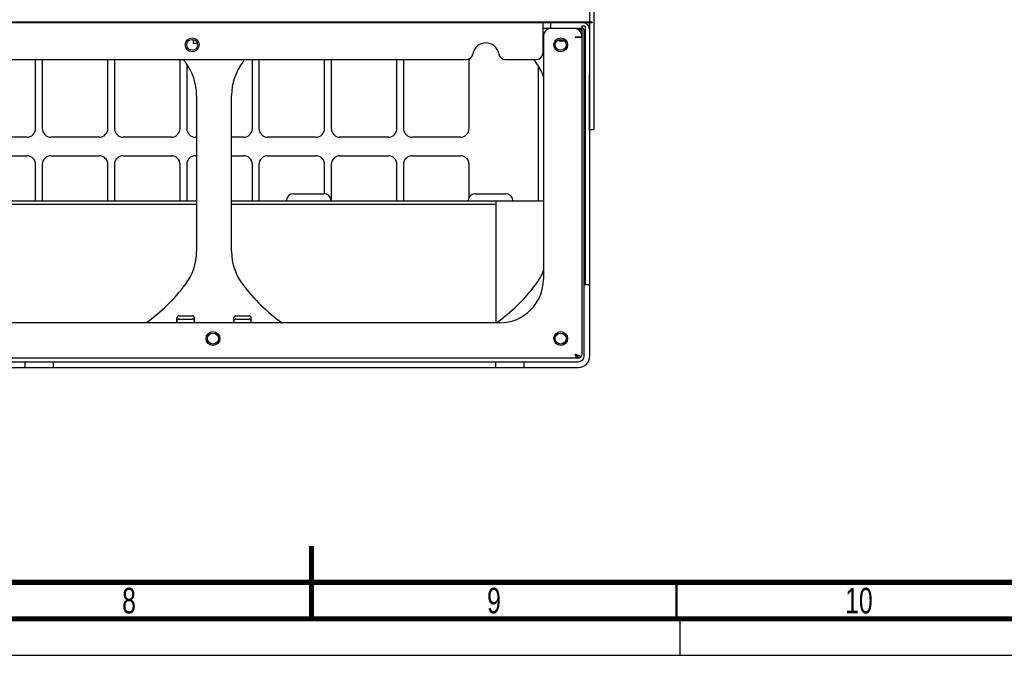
# Paper-space layout 'SUBMITTAL_E3H_2_2' of a CAD drawing. Header units: millimetres. Extents: x 0 to 841, y 0 to 594.
# Tile 13 of 58: x 381 to 515, y 0 to 87. Entities that reach past the tile are written whole.
import ezdxf

# ---------------------------------------------------------------- set-up
doc = ezdxf.new("R2010")
doc.units = ezdxf.units.MM
doc.header["$LTSCALE"] = 46.255
doc.linetypes.add('DASHED', pattern=[0.2, 0.1, -0.1])
doc.layers.get('0').update_dxf_attribs({"linetype": 'CONTINUOUS'})
for name, color, linetype in [('002___PRT_ALL_AXES', 7, 'CONTINUOUS'), ('02___PRT_ALL_AXES', 7, 'CONTINUOUS'), ('CHAMFERS', 7, 'CONTINUOUS'), ('ROUNDS', 7, 'CONTINUOUS')]:
    doc.layers.add(name, color=color, linetype=linetype)
doc.styles.get("Standard").update_dxf_attribs({"font": 'txt', "width": 0.725})

psp = doc.layouts.new('SUBMITTAL_E3H_2_2')

# ---------------------------------------------------------------- linework, layer by layer
at = {"color": 7, "linetype": 'CONTINUOUS'}
for p, q in [((307.37, 86.75), (458.93, 86.75)), ((452.22, 85.85), (452.22, 86.75)), ((458.93, 86.78), (453.29, 86.78)), ((453.29, 86.78), (453.29, 86.75)), ((457.85, 86.75), (457.85, 86.71)), ((458.6, 85.92), (458.6, 86.75)), ((458.93, 86.78), (458.93, 86.75)), ((458.01, 86.23), (457.53, 86.23)), ((458.01, 86.23), (458.01, 50.84)), ((457.53, 84.73), (456.65, 84.73)), ((457.53, 84.7), (456.65, 84.7)), ((458.63, 79.55), (458.6, 79.55)), ((458.6, 72.05), (458.6, 79.55)), ((458.63, 72.05), (458.63, 79.55)), ((458.63, 72.05), (458.6, 72.05)), ((361.55, 62.3), (404.75, 62.3)), ((409.55, 62.3), (445.77, 62.3)), ((418.04, 63.26), (422.2, 63.26)), ((442.94, 63.26), (447.1, 63.26)), ((445.77, 62.3), (445.77, 61.81)), ((402.35, 46.55), (404.15, 46.55)), ((410.15, 46.55), (411.95, 46.55)), ((457.08, 40.78), (457.25, 40.78)), ((457.08, 40.78), (457.08, 40.73)), ((381.2, 40.25), (385.1, 40.25)), ((445.7, 40.25), (449.6, 40.25)), ((0, 0), (841, 0)), ((0, 0), (841, 0))]:
    psp.add_line(p, q, dxfattribs=at)
at = {"color": 3, "linetype": 'CONTINUOUS'}
for p, q in [((453.29, 86.78), (313.01, 86.78)), ((453.2, 85.89), (453.2, 85.97)), ((457.53, 86.23), (457.53, 41.21)), ((382.7, 72.22), (382.7, 81.65)), ((383.6, 81.65), (383.6, 72.22)), ((392.6, 72.22), (392.6, 81.65)), ((393.5, 81.65), (393.5, 72.22)), ((402.5, 72.22), (402.5, 81.65)), ((403.4, 81.03), (403.4, 72.22)), ((412.4, 72.22), (412.4, 81.65)), ((413.3, 81.65), (413.3, 72.22)), ((422.3, 72.22), (422.3, 81.65)), ((423.2, 81.65), (423.2, 72.22)), ((433.1, 81.65), (433.1, 72.22)), ((442.1, 72.22), (442.1, 81.77)), ((451.55, 80.8), (451.55, 62.3)), ((409.55, 55.35), (409.55, 76.75)), ((381.5, 71.02), (374.9, 71.02)), ((391.4, 71.02), (384.8, 71.02)), ((401.3, 71.02), (394.7, 71.02)), ((404.75, 71.02), (404.6, 71.02)), ((411.2, 71.02), (409.55, 71.02)), ((421.1, 71.02), (414.5, 71.02)), ((431, 71.02), (424.4, 71.02)), ((440.9, 71.02), (434.3, 71.02)), ((374.9, 68.47), (381.5, 68.47)), ((384.8, 68.47), (391.4, 68.47)), ((394.7, 68.47), (401.3, 68.47)), ((404.6, 68.47), (404.75, 68.47)), ((409.55, 68.47), (411.2, 68.47)), ((414.5, 68.47), (421.1, 68.47)), ((424.4, 68.47), (431, 68.47)), ((434.3, 68.47), (440.9, 68.47)), ((382.7, 62.3), (382.7, 67.27)), ((383.6, 67.27), (383.6, 62.3)), ((392.6, 62.3), (392.6, 67.27)), ((393.5, 67.27), (393.5, 62.3)), ((402.5, 62.3), (402.5, 67.27)), ((403.4, 67.27), (403.4, 62.3)), ((412.4, 62.3), (412.4, 67.27)), ((413.3, 67.27), (413.3, 62.3)), ((422.3, 63.26), (422.3, 67.27)), ((423.2, 67.27), (423.2, 62.36)), ((432.2, 62.3), (432.2, 67.27)), ((433.1, 67.27), (433.1, 62.3)), ((442.1, 62.78), (442.1, 67.27)), ((361.55, 61.85), (404.75, 61.85)), ((409.55, 61.85), (445.77, 61.85)), ((402.05, 45.58), (402.05, 46.25)), ((402.35, 46.08), (404.15, 46.08)), ((404.45, 45.58), (404.45, 46.25)), ((409.85, 45.58), (409.85, 46.25)), ((410.15, 46.08), (411.95, 46.08)), ((412.25, 45.58), (412.25, 46.25)), ((457.05, 40.73), (309.24, 40.73)), ((457.08, 40.78), (457.05, 40.78)), ((381.2, 39.47), (385.1, 39.47)), ((445.7, 39.47), (449.6, 39.47))]:
    psp.add_line(p, q, dxfattribs=at)
at = {"color": 7, "linetype": 'DASHED'}
psp.add_line((471, 0), (471, 5), dxfattribs=at)
at = {"color": 7, "linetype": 'CONTINUOUS'}
for points, const_width in [([(420.5, 5), (420.5, 15)], 0.7), ([(20, 10), (831, 10)], 0.7), ([(470.5, 5), (470.5, 10)], 0.35), ([(15, 5), (836, 5)], 0.7)]:
    psp.add_lwpolyline(points, dxfattribs=dict(at, const_width=const_width))
for centre in [(404.15, 83.68), (454.64, 83.68), (407, 43.42), (454.64, 43.42)]:
    psp.add_circle(centre, 0.945, dxfattribs=at)
at = {"color": 3, "linetype": 'CONTINUOUS'}
for centre, radius, start, end in [((457.55, 85.67), 1.08, 0, 90), ((417.05, 76.75), 7.5, 142.8076, 180), ((431.15, 66.05), 25.2, 141.7352, 142.8076), ((431.15, 66.05), 25.2, 37.1924, 38.2648), ((445.25, 76.75), 7.5, 20.1131, 37.1924), ((381.5, 72.22), 1.2, 270, 360), ((384.8, 72.22), 1.2, 180, 270), ((391.4, 72.22), 1.2, 270, 360), ((394.7, 72.22), 1.2, 180, 270), ((401.3, 72.22), 1.2, 270, 360), ((404.6, 72.22), 1.2, 180, 270), ((411.2, 72.22), 1.2, 270, 360), ((414.5, 72.22), 1.2, 180, 270), ((421.1, 72.22), 1.2, 270, 360), ((424.4, 72.22), 1.2, 180, 270), ((431, 72.22), 1.2, 270, 360), ((434.3, 72.22), 1.2, 180, 270), ((440.9, 72.22), 1.2, 270, 360), ((381.5, 67.27), 1.2, 0, 90), ((384.8, 67.27), 1.2, 90, 180), ((391.4, 67.27), 1.2, 0, 90), ((394.7, 67.27), 1.2, 90, 180), ((401.3, 67.27), 1.2, 0, 90), ((404.6, 67.27), 1.2, 90, 180), ((411.2, 67.27), 1.2, 0, 90), ((414.5, 67.27), 1.2, 90, 180), ((421.1, 67.27), 1.2, 0, 90), ((424.4, 67.27), 1.2, 90, 180), ((431, 67.27), 1.2, 0, 90), ((434.3, 67.27), 1.2, 90, 180), ((440.9, 67.27), 1.2, 0, 90), ((417.05, 55.35), 7.5, 180, 217.1924), ((445.25, 55.35), 7.5, 322.8076, 339.8869), ((431.15, 66.05), 25.2, 217.1924, 234.3809), ((431.15, 66.05), 25.2, 305.6191, 322.8076), ((457.05, 41.21), 0.48, 270, 360), ((457.07, 41.03), 1.56, 270, 360)]:
    psp.add_arc(centre, radius, start, end, dxfattribs=at)
at = {"color": 7, "linetype": 'CONTINUOUS'}
for centre, radius, start, end in [((457.55, 85.67), 0.3, 0, 90), ((456.65, 84.71), 0.015, 90, 270), ((416.94, 62.42), 0.12, 270, 352.2336), ((418.04, 62.27), 0.99, 90, 172.2336), ((422.2, 62.27), 0.99, 7.7664, 90), ((423.3, 62.42), 0.12, 187.7664, 270), ((441.84, 62.42), 0.12, 270, 352.2336), ((442.94, 62.27), 0.99, 90, 172.2336), ((447.1, 62.27), 0.99, 7.7664, 90), ((448.2, 62.42), 0.12, 187.7664, 270), ((457.07, 41.03), 0.78, 270, 360)]:
    psp.add_arc(centre, radius, start, end, dxfattribs=at)
for centre, start_param, end_param in [((402.35, 46.25), 0, 1.570796), ((404.15, 46.25), -1.570796, 0), ((410.15, 46.25), 0, 1.570796), ((411.95, 46.25), -1.570796, 0)]:
    psp.add_ellipse(centre, major_axis=(0, 0.3), ratio=1, start_param=start_param, end_param=end_param, dxfattribs=at)
at = {"color": 3, "linetype": 'CONTINUOUS'}
for centre, start_param, end_param in [((402.35, 45.78), 0, 1.570796), ((404.15, 45.78), -1.570796, 0), ((410.15, 45.78), 0, 1.570796), ((411.95, 45.78), -1.570796, 0)]:
    psp.add_ellipse(centre, major_axis=(0, 0.3), ratio=1, start_param=start_param, end_param=end_param, dxfattribs=at)
at = {"color": 7, "linetype": 'CONTINUOUS'}
for points in [[(456.75, 40.88), (456.71, 41), (456.67, 41.11), (456.63, 41.23)], [(456.98, 41.11), (456.86, 41.15), (456.75, 41.19), (456.63, 41.23)], [(456.8, 40.72), (456.78, 40.78), (456.76, 40.83), (456.75, 40.88)], [(457.18, 41.04), (457.11, 41.07), (457.05, 41.09), (456.98, 41.11)], [(457.27, 41), (457.24, 41.02), (457.21, 41.03), (457.18, 41.04)]]:
    psp.add_open_spline(points, degree=3, dxfattribs=at)
at = {"color": 3, "linetype": 'CONTINUOUS'}
for points, knots in [([(456.95, 41), (456.93, 41.02), (456.83, 41.1), (456.72, 41.17), (456.63, 41.23)], [0, 0, 0, 0, 0.22668, 1, 1, 1, 1]), ([(456.97, 40.81), (456.9, 40.85), (456.78, 40.99), (456.69, 41.14), (456.63, 41.23)], [0, 0, 0, 0, 0.43954, 1, 1, 1, 1]), ([(457.08, 40.78), (457.08, 40.8), (457.07, 40.88), (457, 40.96), (456.95, 41)], [0, 0, 0, 0, 0.21412, 1, 1, 1, 1])]:
    psp.add_open_spline(points, degree=3, knots=knots, dxfattribs=at)
psp.add_open_spline([(457.08, 40.78), (457.04, 40.78), (457, 40.79), (456.97, 40.81)], degree=3, dxfattribs=at)
at = {"color": 7, "linetype": 'CONTINUOUS'}
psp.add_open_spline([(457.43, 40.91), (457.42, 40.92), (457.37, 40.96), (457.31, 40.98), (457.27, 41)], degree=3, knots=[0, 0, 0, 0, 0.219768, 1, 1, 1, 1], dxfattribs=at)
at = {"layer": '002___PRT_ALL_AXES', "color": 7, "linetype": 'CONTINUOUS'}
for p, q in [((453.84, 85.9), (453.84, 85.97)), ((456.45, 85.9), (456.45, 85.97)), ((404.3, 84.41), (404.3, 83.87)), ((404.87, 83.87), (404.3, 83.87))]:
    psp.add_line(p, q, dxfattribs=at)
for centre in [(404.15, 83.68), (454.64, 83.68), (407, 43.42), (454.64, 43.42)]:
    psp.add_circle(centre, 0.75, dxfattribs=at)
at = {"layer": '02___PRT_ALL_AXES', "color": 7, "linetype": 'CONTINUOUS'}
for p, q in [((456.8, 85.86), (456.8, 85.97)), ((454.4, 84.25), (454.4, 84.39)), ((454.4, 84.25), (455.12, 84.25))]:
    psp.add_line(p, q, dxfattribs=at)
at = {"layer": 'CHAMFERS', "color": 7, "linetype": 'CONTINUOUS'}
for p, q in [((381.2, 40.25), (381.2, 39.47)), ((385.1, 40.25), (385.1, 39.47)), ((445.7, 40.25), (445.7, 39.47)), ((449.6, 40.25), (449.6, 39.47))]:
    psp.add_line(p, q, dxfattribs=at)
at = {"layer": 'ROUNDS', "color": 3, "linetype": 'CONTINUOUS'}
for p, q in [((458.63, 41.03), (458.63, 90.5)), ((308.63, 86.78), (457.67, 86.78)), ((454.25, 86.75), (457.55, 86.75)), ((457.01, 85.85), (456.86, 85.85)), ((432.2, 72.22), (432.2, 81.65)), ((404.75, 76.75), (404.75, 55.35)), ((320.6, 39.47), (381.2, 39.47)), ((385.1, 39.47), (445.7, 39.47)), ((449.6, 39.47), (457.07, 39.47))]:
    psp.add_line(p, q, dxfattribs=at)
at = {"layer": 'ROUNDS', "color": 7, "linetype": 'CONTINUOUS'}
for p, q in [((459.2, 90.5), (459.2, 72.05)), ((453.29, 85.97), (453.29, 86.75)), ((452.22, 85.97), (457.55, 85.97)), ((452.22, 82.61), (452.22, 85.85)), ((456.57, 85.9), (453.24, 85.9)), ((457.85, 41.03), (457.85, 85.67)), ((452.28, 84.94), (452.28, 51.58)), ((457.53, 84.73), (457.53, 84.94)), ((324.64, 81.65), (441.66, 81.65)), ((447.1, 81.65), (451.26, 81.65)), ((459.2, 72.05), (458.63, 72.05)), ((445.77, 62.3), (452.28, 62.3)), ((445.77, 61.81), (445.77, 45.58)), ((457.85, 50.84), (458.63, 50.84)), ((446.28, 45.58), (320.01, 45.58)), ((320.6, 40.25), (381.2, 40.25)), ((385.1, 40.25), (445.7, 40.25)), ((449.6, 40.25), (457.07, 40.25))]:
    psp.add_line(p, q, dxfattribs=at)
for centre, radius, start, end in [((453.24, 84.94), 0.96, 90, 180), ((456.57, 84.94), 0.96, 0, 90), ((444.38, 82.15), 1.8, 9.6994, 170.3006), ((441.66, 82.61), 0.96, 270, 350.3006), ((447.1, 82.61), 0.96, 189.6994, 270), ((451.26, 82.61), 0.96, 270, 360), ((446.28, 51.58), 6, 270, 360)]:
    psp.add_arc(centre, radius, start, end, dxfattribs=at)
at = {"layer": 'ROUNDS', "color": 3, "linetype": 'CONTINUOUS'}
for centre, radius, start, end in [((457.01, 85.07), 0.78, 47.5474, 90), ((383.15, 66.05), 25.2, 37.1924, 38.2648), ((397.25, 76.75), 7.5, 0, 37.1924), ((397.25, 55.35), 7.5, 322.8076, 360), ((383.15, 66.05), 25.2, 305.6191, 322.8076)]:
    psp.add_arc(centre, radius, start, end, dxfattribs=at)

# ---------------------------------------------------------------- texts
at = {"color": 2, "linetype": 'CONTINUOUS', "char_height": 3.5, "attachment_point": 2, "line_spacing_factor": 0.9}
for s, insert, width in [('8', (395.5, 9.25), 2.5375), ('9', (445.5, 9.25), 2.5375), ('10', (495.5, 9.25), 5.075)]:
    psp.add_mtext(s, dxfattribs=dict(at, insert=insert, width=width))

doc.saveas('drawing.dxf')
